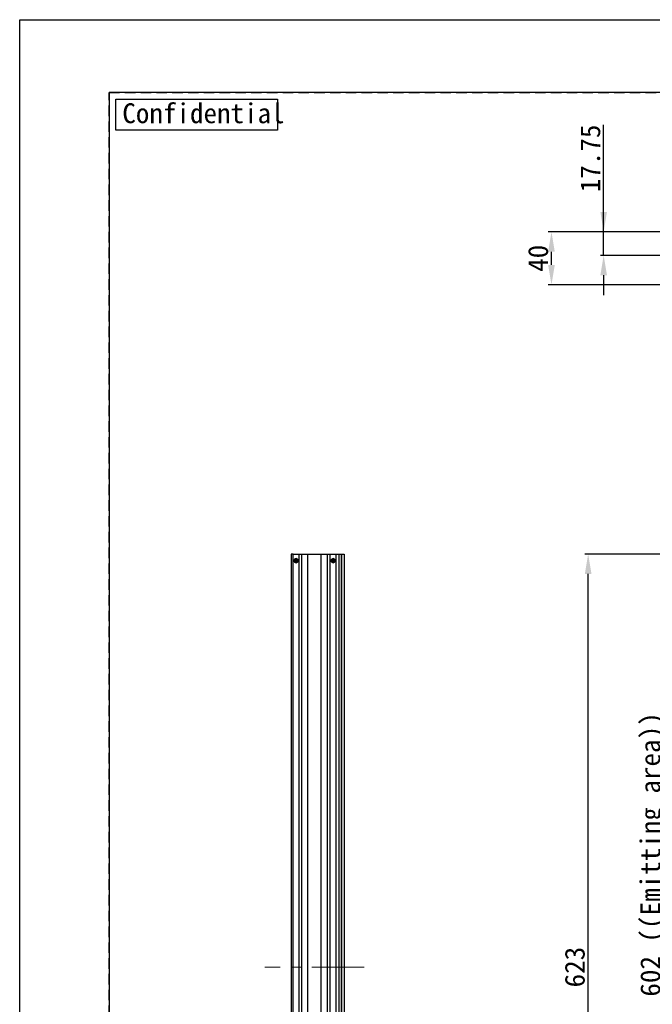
# Model space of a CAD drawing. Header units: millimetres. Extents: x 0 to 420, y 0 to 297.
# Tile 4 of 13: x 0 to 95, y 148 to 297. Entities that reach past the tile are written whole.
import ezdxf

# ---------------------------------------------------------------- set-up
doc = ezdxf.new("R2010")
doc.units = ezdxf.units.MM
doc.header["$LTSCALE"] = 0.25
doc.linetypes.add('CENTER', pattern=[50.8, 31.75, -6.35, 6.35, -6.35])
doc.linetypes.add('HIDDEN', pattern=[9.525, 6.35, -3.175])
for name, color, linetype, lineweight in [('BASE', 7, 'Continuous', 25), ('CENTER', 1, 'CENTER', 9), ('DIFFUSER', 4, 'Continuous', 20), ('DIMENSION', 6, 'Continuous', 15), ('MXB7785', 7, 'Continuous', 20), ('MXB8607', 7, 'Continuous', 20), ('SIDE COVER', 7, 'Continuous', 25)]:
    doc.layers.add(name, color=color, linetype=linetype, lineweight=lineweight)
doc.layers.add('FORM', color=252, linetype='Continuous')
doc.layers.add('PAPER', color=254, linetype='Continuous', plot=False)
doc.styles.add('VS Standard', font='msgothic.ttc', dxfattribs={"height": 3})
doc.dimstyles.new('VS Standard x0.2', dxfattribs={"dimtxt": 3, "dimasz": 3, "dimexe": 0.5, "dimexo": 0.8, "dimgap": 0.5, "dimtad": 3, "dimlfac": 5, "dimrnd": 0.0001, "dimzin": 9, "dimdsep": 46, "dimtxsty": 'VS Standard', "dimcen": 0, "dimaunit": 1, "dimadec": 0, "dimazin": 2, "dimtfac": 1, "dimtmove": 0, "dimatfit": 2, "dimfxl": 1, "dimtolj": 1, "dimtzin": 0, "dimarcsym": 0})

# ---------------------------------------------------------------- blocks, each defined once
blk = doc.blocks.new('*D9')
at = {"layer": 'Defpoints', "color": 0}
for p in [(112.86, 214.31), (97.99, 93.91), (112.86, 93.91)]:
    blk.add_point(p, dxfattribs=at)
at = {"layer": 'DIMENSION', "color": 0, "lineweight": -2}
for p, q in [((112.06, 214.31), (97.49, 214.31)), ((97.99, 211.31), (97.99, 96.91)), ((112.06, 93.91), (97.49, 93.91))]:
    blk.add_line(p, q, dxfattribs=at)
at = {"layer": 'DIMENSION', "color": 0}
for points in [[(98.49, 211.31), (97.49, 211.31), (97.99, 214.31)], [(97.49, 96.91), (98.49, 96.91), (97.99, 93.91)]]:
    blk.add_solid(points, dxfattribs=at)
at = {"layer": 'DIMENSION', "color": 0, "insert": (95.67, 171.09), "char_height": 3, "attachment_point": 5, "rotation": 90, "style": 'VS Standard'}
blk.add_mtext('\\A1;\\A1;602 ((Emitting area))', dxfattribs=at)
blk = doc.blocks.new('*D10')
at = {"layer": 'Defpoints', "color": 0}
for p in [(85.8, 216.41), (110.76, 216.41), (110.76, 91.81)]:
    blk.add_point(p, dxfattribs=at)
at = {"layer": 'DIMENSION', "color": 0, "lineweight": -2}
for p, q in [((109.96, 216.41), (85.3, 216.41)), ((85.8, 94.81), (85.8, 213.41)), ((109.96, 91.81), (85.3, 91.81))]:
    blk.add_line(p, q, dxfattribs=at)
at = {"layer": 'DIMENSION', "color": 0}
for points in [[(86.3, 213.41), (85.3, 213.41), (85.8, 216.41)], [(85.3, 94.81), (86.3, 94.81), (85.8, 91.81)]]:
    blk.add_solid(points, dxfattribs=at)
at = {"layer": 'DIMENSION', "color": 0, "insert": (83.8, 154.11), "char_height": 3, "attachment_point": 5, "rotation": 90, "style": 'VS Standard'}
blk.add_mtext('\\A1;623', dxfattribs=at)
blk = doc.blocks.new('*D18')
at = {"layer": 'Defpoints', "color": 0}
for p in [(88.14, 265.01), (110.76, 265.01), (131.13, 261.46)]:
    blk.add_point(p, dxfattribs=at)
at = {"layer": 'DIMENSION', "color": 0, "lineweight": -2}
for p, q in [((88.14, 265.01), (88.14, 281.15)), ((88.14, 268.01), (88.14, 271.01)), ((109.96, 265.01), (87.64, 265.01)), ((88.14, 261.46), (88.14, 265.01)), ((130.33, 261.46), (87.64, 261.46)), ((88.14, 258.46), (88.14, 255.46))]:
    blk.add_line(p, q, dxfattribs=at)
at = {"layer": 'DIMENSION', "color": 0}
for points in [[(87.64, 268.01), (88.64, 268.01), (88.14, 265.01)], [(88.64, 258.46), (87.64, 258.46), (88.14, 261.46)]]:
    blk.add_solid(points, dxfattribs=at)
at = {"layer": 'DIMENSION', "color": 0, "insert": (86.14, 276.08), "char_height": 3, "attachment_point": 5, "rotation": 90, "style": 'VS Standard'}
blk.add_mtext('\\A1;\\A1;17.75', dxfattribs=at)
blk = doc.blocks.new('*D19')
at = {"layer": 'Defpoints', "color": 0}
for p in [(80.26, 265.01), (110.76, 265.01), (110.76, 257.01)]:
    blk.add_point(p, dxfattribs=at)
at = {"layer": 'DIMENSION', "color": 0, "lineweight": -2}
for p, q in [((109.96, 265.01), (79.76, 265.01)), ((80.26, 260.01), (80.26, 262.01)), ((109.96, 257.01), (79.76, 257.01))]:
    blk.add_line(p, q, dxfattribs=at)
at = {"layer": 'DIMENSION', "color": 0}
for points in [[(80.76, 262.01), (79.76, 262.01), (80.26, 265.01)], [(79.76, 260.01), (80.76, 260.01), (80.26, 257.01)]]:
    blk.add_solid(points, dxfattribs=at)
at = {"layer": 'DIMENSION', "color": 0, "insert": (78.26, 261.01), "char_height": 3, "attachment_point": 5, "rotation": 90, "style": 'VS Standard'}
blk.add_mtext('\\A1;40', dxfattribs=at)

msp = doc.modelspace()

# ---------------------------------------------------------------- linework, layer by layer
at = {"layer": 'BASE', "linetype": 'Continuous', "lineweight": 25}
for p, q in [((41.2642, 216.4074), (40.9642, 216.4074)), ((40.9642, 216.4074), (40.9642, 91.8074)), ((41.2642, 91.8074), (41.2642, 216.4074)), ((41.2642, 93.5074), (41.2642, 216.4074))]:
    msp.add_line(p, q, dxfattribs=at)
at = {"layer": 'CENTER'}
msp.add_line((52.0142, 154.1074), (37.0142, 154.1074), dxfattribs=at)
at = {"layer": 'DIFFUSER', "linetype": 'Continuous', "lineweight": 25}
for p, q in [((48.5642, 216.4074), (48.5642, 91.8074)), ((48.5642, 216.4074), (48.9642, 216.4074)), ((48.9642, 216.4074), (48.9642, 91.8074))]:
    msp.add_line(p, q, dxfattribs=at)
at = {"layer": 'FORM'}
for p, q in [((13.5, 286), (13.5, 11)), ((406.5, 286), (13.5, 286)), ((13.5, 286), (13.5, 286))]:
    msp.add_line(p, q, dxfattribs=at)
at = {"layer": 'FORM', "linetype": 'HIDDEN'}
msp.add_lwpolyline([(13.5, 286), (406.5, 286), (406.5, 11), (13.5, 11)], close=True, dxfattribs=at)
at = {"layer": 'FORM', "lineweight": 30}
msp.add_lwpolyline([(14.5, 285), (38.8908, 285), (38.8908, 280.3378), (14.5, 280.3378)], close=True, dxfattribs=at)
at = {"layer": 'MXB7785', "lineweight": 25}
for p, q in [((41.4142, 215.4074), (41.3942, 215.4074)), ((41.5434, 215.4281), (41.5142, 215.4574)), ((41.5142, 215.3574), (41.5142, 215.4574)), ((41.5142, 215.4574), (41.6642, 215.4574)), ((41.5434, 215.3866), (41.5142, 215.3574)), ((41.6642, 215.3574), (41.5142, 215.3574)), ((41.5434, 215.3866), (41.5434, 215.4281)), ((41.5434, 215.4281), (41.6934, 215.4281)), ((41.6934, 215.3866), (41.5434, 215.3866)), ((41.6642, 215.4574), (41.6642, 215.6074)), ((41.6642, 215.6074), (41.7642, 215.6074)), ((41.6934, 215.5781), (41.6642, 215.6074)), ((41.6934, 215.4281), (41.6642, 215.4574)), ((41.6934, 215.3866), (41.6642, 215.3574)), ((41.6642, 215.2074), (41.6642, 215.3574)), ((41.6934, 215.5781), (41.7349, 215.5781)), ((41.6934, 215.4281), (41.6934, 215.5781)), ((41.6934, 215.2366), (41.6934, 215.3866)), ((41.7349, 215.5781), (41.7642, 215.6074)), ((41.7349, 215.5781), (41.7349, 215.4281)), ((41.7349, 215.4281), (41.7642, 215.4574)), ((41.7349, 215.4281), (41.8849, 215.4281)), ((41.8849, 215.3866), (41.7349, 215.3866)), ((41.7349, 215.3866), (41.7642, 215.3574)), ((41.7349, 215.3866), (41.7349, 215.2366)), ((41.7642, 215.6074), (41.7642, 215.4574)), ((41.7642, 215.4574), (41.9142, 215.4574)), ((41.9142, 215.3574), (41.7642, 215.3574)), ((41.7642, 215.3574), (41.7642, 215.2074)), ((41.8849, 215.4281), (41.9142, 215.4574)), ((41.8849, 215.4281), (41.8849, 215.3866)), ((41.8849, 215.3866), (41.9142, 215.3574)), ((41.9142, 215.4574), (41.9142, 215.3574)), ((42.0342, 215.4074), (42.0142, 215.4074)), ((47.1434, 215.4281), (47.1142, 215.4574)), ((47.1142, 215.3574), (47.1142, 215.4574)), ((47.1142, 215.4574), (47.2642, 215.4574)), ((47.1434, 215.3866), (47.1142, 215.3574)), ((47.2642, 215.3574), (47.1142, 215.3574)), ((47.1434, 215.3866), (47.1434, 215.4281)), ((47.1434, 215.4281), (47.2934, 215.4281)), ((47.2934, 215.3866), (47.1434, 215.3866)), ((47.2642, 215.4574), (47.2642, 215.6074)), ((47.2642, 215.6074), (47.3642, 215.6074)), ((47.2934, 215.5781), (47.2642, 215.6074)), ((47.2934, 215.4281), (47.2642, 215.4574)), ((47.2934, 215.3866), (47.2642, 215.3574)), ((47.2642, 215.2074), (47.2642, 215.3574)), ((47.2934, 215.5781), (47.3349, 215.5781)), ((47.2934, 215.4281), (47.2934, 215.5781)), ((47.2934, 215.2366), (47.2934, 215.3866)), ((47.3142, 215.7074), (47.3142, 215.7274)), ((47.3349, 215.5781), (47.3642, 215.6074)), ((47.3349, 215.5781), (47.3349, 215.4281)), ((47.3349, 215.4281), (47.3642, 215.4574)), ((47.3349, 215.4281), (47.4849, 215.4281)), ((47.4849, 215.3866), (47.3349, 215.3866)), ((47.3349, 215.3866), (47.3642, 215.3574)), ((47.3349, 215.3866), (47.3349, 215.2366)), ((47.3642, 215.6074), (47.3642, 215.4574)), ((47.3642, 215.4574), (47.5142, 215.4574)), ((47.5142, 215.3574), (47.3642, 215.3574)), ((47.3642, 215.3574), (47.3642, 215.2074)), ((47.4849, 215.4281), (47.5142, 215.4574)), ((47.4849, 215.4281), (47.4849, 215.3866)), ((47.4849, 215.3866), (47.5142, 215.3574)), ((47.5142, 215.4574), (47.5142, 215.3574)), ((41.6934, 215.2366), (41.6642, 215.2074)), ((41.7642, 215.2074), (41.6642, 215.2074)), ((41.7349, 215.2366), (41.6934, 215.2366)), ((41.7642, 215.2074), (41.7349, 215.2366)), ((47.2934, 215.2366), (47.2642, 215.2074)), ((47.3642, 215.2074), (47.2642, 215.2074)), ((47.3349, 215.2366), (47.2934, 215.2366)), ((47.3142, 215.0874), (47.3142, 215.1074)), ((47.3642, 215.2074), (47.3349, 215.2366))]:
    msp.add_line(p, q, dxfattribs=at)
for centre, start, end in [((41.7142, 215.4074), 0, 180), ((41.7142, 215.4074), 180, 0), ((47.3142, 215.4074), 0, 180), ((47.3142, 215.4074), 180, 0)]:
    msp.add_arc(centre, 0.3, start, end, dxfattribs=at)
at = {"layer": 'MXB8607'}
for p, q in [((49.0142, 215.4024), (48.9642, 215.4024)), ((48.9642, 214.6124), (48.9642, 215.4024)), ((49.0142, 214.6124), (49.0142, 215.4024)), ((49.0142, 214.6124), (48.9642, 214.6124)), ((49.0142, 214.6124), (48.9642, 214.6124)), ((49.0142, 210.5024), (48.9642, 210.5024)), ((48.9642, 209.7124), (48.9642, 210.5024)), ((49.0142, 209.7124), (48.9642, 209.7124)), ((49.0142, 209.7124), (48.9642, 209.7124)), ((49.0142, 209.7124), (49.0142, 210.5024)), ((49.0142, 182.5024), (48.9642, 182.5024)), ((48.9642, 181.7124), (48.9642, 182.5024)), ((49.0142, 181.7124), (48.9642, 181.7124)), ((49.0142, 181.7124), (48.9642, 181.7124)), ((49.0142, 181.7124), (49.0142, 182.5024)), ((49.0142, 154.5024), (48.9642, 154.5024)), ((48.9642, 153.7124), (48.9642, 154.5024)), ((49.0142, 153.7124), (49.0142, 154.5024)), ((49.0142, 153.7124), (48.9642, 153.7124)), ((49.0142, 153.7124), (48.9642, 153.7124))]:
    msp.add_line(p, q, dxfattribs=at)
at = {"layer": 'PAPER'}
msp.add_lwpolyline([(0, 297), (420, 297), (420, 0), (0, 0)], close=True, dxfattribs=at)
at = {"layer": 'SIDE COVER', "lineweight": 25}
for p, q in [((41.2642, 216.4074), (42.1642, 216.4074)), ((42.1642, 93.5074), (42.1642, 216.4074)), ((42.1642, 216.4074), (42.5642, 216.4074)), ((42.5642, 216.4074), (43.5142, 216.4074)), ((42.5642, 93.5074), (42.5642, 216.4074)), ((43.5142, 93.5074), (43.5142, 216.4074)), ((43.5142, 216.4074), (45.5142, 216.4074)), ((45.5142, 216.4074), (46.4642, 216.4074)), ((45.5142, 93.5074), (45.5142, 216.4074)), ((46.4642, 93.5074), (46.4642, 216.4074)), ((46.4642, 216.4074), (46.8642, 216.4074)), ((46.8642, 93.5074), (46.8642, 216.4074)), ((46.8642, 216.4074), (47.7642, 216.4074)), ((47.7642, 93.5074), (47.7642, 216.4074)), ((47.7642, 216.4074), (48.1642, 216.4074)), ((48.1642, 216.4074), (48.5642, 216.4074)), ((48.1642, 216.4074), (48.1642, 93.5074)), ((48.5642, 93.5074), (48.5642, 216.4074))]:
    msp.add_line(p, q, dxfattribs=at)
for centre, start, end in [((41.7142, 215.4074), 0, 180), ((41.7142, 215.4074), 180, 0), ((47.3142, 215.4074), 90, 270), ((47.3142, 215.4074), 270, 90)]:
    msp.add_arc(centre, 0.32, start, end, dxfattribs=at)

# ---------------------------------------------------------------- texts
at = {"layer": 'FORM', "lineweight": 30, "insert": (15.494, 284.3886), "char_height": 3, "attachment_point": 1, "style": 'VS Standard'}
msp.add_mtext_dynamic_manual_height_columns('Confidential', width=3, gutter_width=15, heights=[-3], dxfattribs=at)

# ---------------------------------------------------------------- dimensions: what is measured, and where the dimension line sits
at = {"layer": 'DIMENSION'}
for base, p1, p2, text, override, picture, middle in [((88.143, 265.009), (131.1253, 261.459), (110.7634, 265.009), '\\A1;<>', {"dimtxsty": 'VS Standard', "dimtfill": 0, "dimtfillclr": 0}, '*D18', (88.143, 276.0797)), ((97.9872, 93.9074), (112.8634, 214.3074), (112.8634, 93.9074), '\\A1;<> ((Emitting area))', {"dimtxsty": 'VS Standard'}, '*D9', (97.9872, 171.0944))]:
    dim = msp.add_linear_dim(base=base, p1=p1, p2=p2, angle=90, text=text, dimstyle='VS Standard x0.2', override=override, dxfattribs=at)
    dim.commit()
    dim.dimension.update_dxf_attribs({"geometry": picture, "text_midpoint": middle, "dimtype": 160})
dim = msp.add_linear_dim(base=(80.2634, 265.009), p1=(110.7634, 257.009), p2=(110.7634, 265.009), angle=90, dimstyle='VS Standard x0.2', dxfattribs=at)
dim.commit()
dim.dimension.update_dxf_attribs({"geometry": '*D19', "text_midpoint": (78.2634, 261.009)})
dim = msp.add_linear_dim(base=(85.8017, 216.4074), p1=(110.7634, 91.8074), p2=(110.7634, 216.4074), angle=90, dimstyle='VS Standard x0.2', override={"dimtxsty": 'VS Standard'}, dxfattribs=at)
dim.commit()
dim.dimension.update_dxf_attribs({"geometry": '*D10', "text_midpoint": (83.8017, 154.1074)})

doc.saveas('drawing.dxf')
